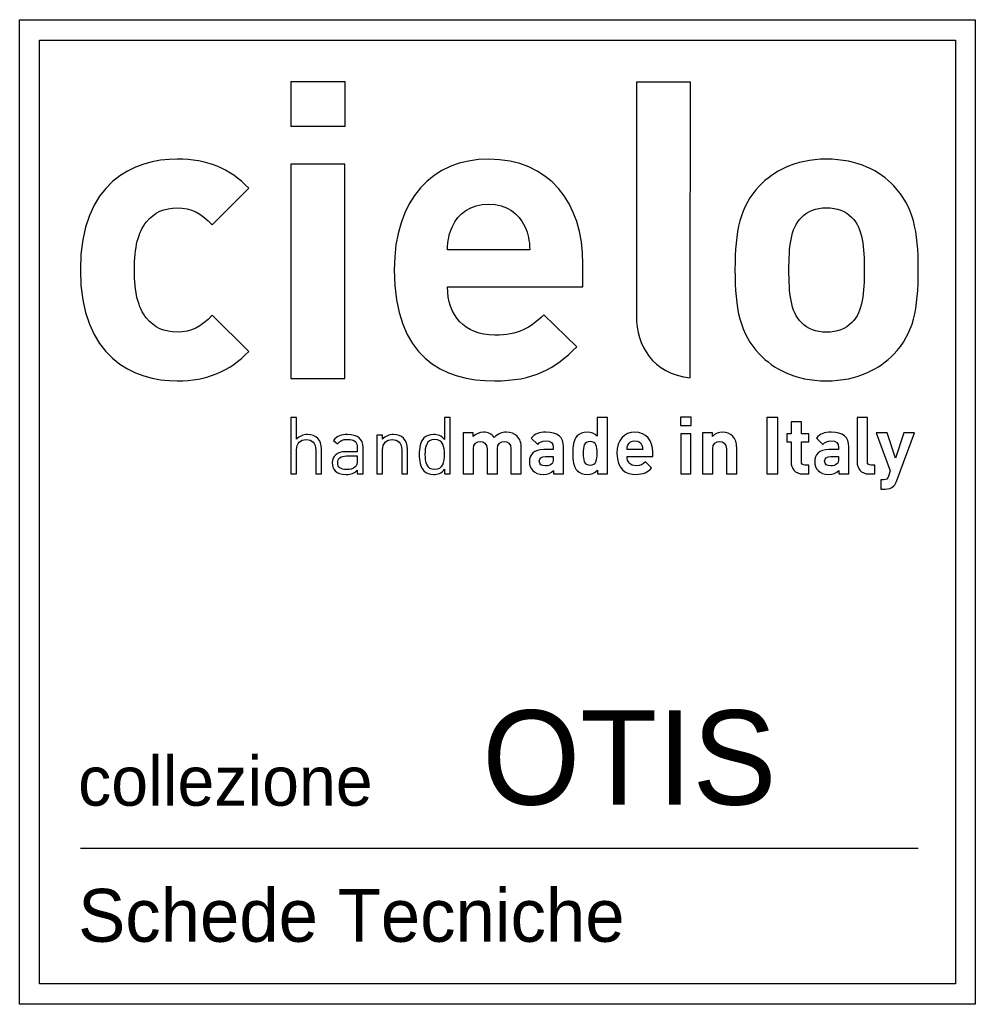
# Model space of a CAD drawing. Header units: millimetres. Extents: x -27314 to -19252, y 740 to 6899.
# Tile 1 of 7: x -27314 to -25833, y 5374 to 6899. Entities that reach past the tile are written whole.
import ezdxf

# ---------------------------------------------------------------- set-up
doc = ezdxf.new("R2010")
doc.units = ezdxf.units.MM
doc.header["$MEASUREMENT"] = 0
doc.layers.add('Attacchi_Scarico', color=2, linetype='Continuous')
doc.layers.add('Quote', color=4, linetype='Continuous')
doc.styles.add('MtXpl_DINOT_152', font='DINOT.shx')
doc.styles.add('MtXpl_DINOT_153', font='DINOT.shx')
doc.styles.add('MtXpl_DINOT_154', font='DINOT.shx')

msp = doc.modelspace()

# ---------------------------------------------------------------- linework, layer by layer
at = {"layer": 'Attacchi_Scarico'}
for p, q in [((-27314.1, 5373.9), (-27314.1, 6899)), ((-27314.1, 6899), (-25833.1, 6899)), ((-25833.1, 6899), (-25833.1, 5373.9)), ((-27283.2, 5405.6), (-27283.2, 6867.3)), ((-27283.2, 6867.3), (-25863.9, 6867.3)), ((-25863.9, 6867.3), (-25863.9, 5405.6)), ((-26809.6, 6802.6), (-26894.1, 6802.6)), ((-26894.1, 6802.6), (-26894.1, 6734.3)), ((-26809.6, 6734.3), (-26809.6, 6802.6)), ((-26894.1, 6734.3), (-26809.6, 6734.3)), ((-26810.3, 6675.1), (-26894, 6675.1)), ((-26894, 6675.1), (-26894, 6343.5)), ((-26810.3, 6343.5), (-26810.3, 6675.1)), ((-26894, 6343.5), (-26810.3, 6343.5)), ((-26273.7, 6283.2), (-26290, 6283.2)), ((-26290, 6283.2), (-26290, 6270.2)), ((-26290, 6270.2), (-26273.7, 6270.2)), ((-26273.7, 6270.2), (-26273.7, 6283.2)), ((-26139.1, 6282.7), (-26156.1, 6282.7)), ((-26156.1, 6282.7), (-26156.1, 6195.4)), ((-26139.1, 6195.4), (-26139.1, 6282.7)), ((-26273.8, 6257.5), (-26289.7, 6257.5)), ((-26289.7, 6257.5), (-26289.7, 6195.4)), ((-26273.8, 6195.4), (-26273.8, 6257.5)), ((-26289.7, 6195.4), (-26273.8, 6195.4)), ((-26156.1, 6195.4), (-26139.1, 6195.4)), ((-27220, 5615.9), (-25921.5, 5615.9)), ((-25863.9, 5405.6), (-27283.2, 5405.6)), ((-25833.1, 5373.9), (-27314.1, 5373.9))]:
    msp.add_line(p, q, dxfattribs=at)
for points in [[(-26274.7, 6802.2), (-26274.7, 6802.2), (-26358.4, 6802.2), (-26358.4, 6802.2)], [(-26358.4, 6802.2), (-26358.4, 6802.2), (-26358.4, 6439.4), (-26358.4, 6439.4)], [(-26274.8, 6344.2), (-26274.8, 6360.1), (-26274.7, 6802.2), (-26274.7, 6802.2)], [(-26441.1, 6520.6), (-26441.1, 6616), (-26493.9, 6683), (-26587.3, 6683)], [(-27015.8, 6581.2), (-27015.8, 6581.2), (-26959.1, 6637.9), (-26959.1, 6637.9)], [(-27117.6, 6585.7), (-27105.3, 6600.5), (-27089.9, 6607.6), (-27069.9, 6607.6)], [(-27069.9, 6607.6), (-27048, 6607.6), (-27033.2, 6599.9), (-27015.8, 6581.2)], [(-26651.1, 6542.5), (-26650.5, 6557.3), (-26649.2, 6566.4), (-26643.4, 6578.6)], [(-26531.3, 6578.6), (-26525.5, 6566.4), (-26524.2, 6557.3), (-26523.6, 6542.5)], [(-26523.6, 6542.5), (-26523.6, 6542.5), (-26651.1, 6542.5), (-26651.1, 6542.5)], [(-26441.1, 6485.2), (-26441.1, 6485.2), (-26441.1, 6520.6), (-26441.1, 6520.6)], [(-26651.1, 6485.2), (-26651.1, 6485.2), (-26441.1, 6485.2), (-26441.1, 6485.2)], [(-26959.1, 6385.3), (-26959.1, 6385.3), (-27015.8, 6441.4), (-27015.8, 6441.4)], [(-26450.8, 6392.4), (-26450.8, 6392.4), (-26501.7, 6442), (-26501.7, 6442)], [(-26358.4, 6439.4), (-26358.4, 6395.2), (-26333.5, 6350.4), (-26274.8, 6344.2)], [(-26885, 6282.7), (-26885, 6282.7), (-26893.9, 6282.7), (-26893.9, 6282.7)], [(-26893.9, 6282.7), (-26893.9, 6282.7), (-26893.9, 6195.4), (-26893.9, 6195.4)], [(-26885, 6249.1), (-26885, 6249.1), (-26885, 6282.7), (-26885, 6282.7)], [(-26646.9, 6282.7), (-26646.9, 6282.7), (-26655.7, 6282.7), (-26655.7, 6282.7)], [(-26655.7, 6282.7), (-26655.7, 6282.7), (-26655.7, 6248.8), (-26655.7, 6248.8)], [(-26646.9, 6195.4), (-26646.9, 6195.4), (-26646.9, 6282.7), (-26646.9, 6282.7)], [(-26403.2, 6282.7), (-26403.2, 6282.7), (-26419.2, 6282.7), (-26419.2, 6282.7)], [(-26419.2, 6282.7), (-26419.2, 6282.7), (-26419.2, 6253.7), (-26419.2, 6253.7)], [(-26403.2, 6195.4), (-26403.2, 6195.4), (-26403.2, 6282.7), (-26403.2, 6282.7)], [(-26102.6, 6276.3), (-26102.6, 6276.3), (-26118.5, 6276.3), (-26118.5, 6276.3)], [(-26118.5, 6276.3), (-26118.5, 6276.3), (-26118.5, 6257.5), (-26118.5, 6257.5)], [(-26102.6, 6257.5), (-26102.6, 6257.5), (-26102.6, 6276.3), (-26102.6, 6276.3)], [(-26000.3, 6282.7), (-26000.3, 6282.7), (-26016.3, 6282.7), (-26016.3, 6282.7)], [(-26016.3, 6282.7), (-26016.3, 6282.7), (-26016.3, 6213.7), (-26016.3, 6213.7)], [(-26000.3, 6214.7), (-26000.3, 6214.7), (-26000.3, 6282.7), (-26000.3, 6282.7)], [(-26751.7, 6255.7), (-26751.7, 6255.7), (-26760.5, 6255.7), (-26760.5, 6255.7)], [(-26760.5, 6255.7), (-26760.5, 6255.7), (-26760.5, 6195.4), (-26760.5, 6195.4)], [(-26751.7, 6249.1), (-26751.7, 6249.1), (-26751.7, 6255.7), (-26751.7, 6255.7)], [(-26611.4, 6259.3), (-26611.4, 6259.3), (-26626.9, 6259.3), (-26626.9, 6259.3)], [(-26626.9, 6259.3), (-26626.9, 6259.3), (-26626.9, 6195.4), (-26626.9, 6195.4)], [(-26611.4, 6253.4), (-26611.4, 6253.4), (-26611.4, 6259.3), (-26611.4, 6259.3)], [(-26536.7, 6236.3), (-26536.7, 6243.2), (-26538.5, 6249.2), (-26543.7, 6254.4)], [(-26240.5, 6259.3), (-26240.5, 6259.3), (-26256, 6259.3), (-26256, 6259.3)], [(-26256, 6259.3), (-26256, 6259.3), (-26256, 6195.4), (-26256, 6195.4)], [(-26240.5, 6253.4), (-26240.5, 6253.4), (-26240.5, 6259.3), (-26240.5, 6259.3)], [(-26202.9, 6236.3), (-26202.9, 6243.2), (-26204.3, 6249.2), (-26209.4, 6254.4)], [(-26118.5, 6257.5), (-26118.5, 6257.5), (-26125.2, 6257.5), (-26125.2, 6257.5)], [(-26125.2, 6257.5), (-26125.2, 6257.5), (-26125.2, 6245.3), (-26125.2, 6245.3)], [(-26091.3, 6257.5), (-26091.3, 6257.5), (-26102.6, 6257.5), (-26102.6, 6257.5)], [(-26091.3, 6245.3), (-26091.3, 6245.3), (-26091.3, 6257.5), (-26091.3, 6257.5)], [(-25969.9, 6259.3), (-25969.9, 6259.3), (-25986.7, 6259.3), (-25986.7, 6259.3)], [(-25986.7, 6259.3), (-25986.7, 6259.3), (-25964.9, 6200), (-25964.9, 6200)], [(-25956.7, 6219.8), (-25956.7, 6219.8), (-25969.9, 6259.3), (-25969.9, 6259.3)], [(-25943.9, 6259.3), (-25943.9, 6259.3), (-25956.7, 6219.8), (-25956.7, 6219.8)], [(-25954.5, 6185.1), (-25954.5, 6185.1), (-25927.2, 6259.3), (-25927.2, 6259.3)], [(-25927.2, 6259.3), (-25927.2, 6259.3), (-25943.9, 6259.3), (-25943.9, 6259.3)], [(-26827.5, 6247.4), (-26827.5, 6247.4), (-26821.4, 6241.9), (-26821.4, 6241.9)], [(-26713.1, 6234.1), (-26713.1, 6241), (-26715, 6246.7), (-26719.3, 6250.8)], [(-26521.4, 6251), (-26521.4, 6251), (-26511.3, 6241), (-26511.3, 6241)], [(-26372.8, 6233.3), (-26372.7, 6236.1), (-26372.5, 6237.9), (-26371.4, 6240.2)], [(-26350, 6240.2), (-26348.9, 6237.9), (-26348.7, 6236.1), (-26348.6, 6233.3)], [(-26125.2, 6245.3), (-26125.2, 6245.3), (-26118.5, 6245.3), (-26118.5, 6245.3)], [(-26118.5, 6245.3), (-26118.5, 6245.3), (-26118.5, 6213.7), (-26118.5, 6213.7)], [(-26102.6, 6214.7), (-26102.6, 6214.7), (-26102.6, 6245.3), (-26102.6, 6245.3)], [(-26102.6, 6245.3), (-26102.6, 6245.3), (-26091.3, 6245.3), (-26091.3, 6245.3)], [(-26079.3, 6251), (-26079.3, 6251), (-26069.2, 6241), (-26069.2, 6241)], [(-26885, 6195.4), (-26885, 6195.4), (-26885, 6232.7), (-26885, 6232.7)], [(-26855.3, 6232.7), (-26855.3, 6232.7), (-26855.3, 6195.4), (-26855.3, 6195.4)], [(-26846.4, 6195.4), (-26846.4, 6195.4), (-26846.4, 6234.2), (-26846.4, 6234.2)], [(-26790.8, 6229.9), (-26790.8, 6229.9), (-26808.8, 6229.9), (-26808.8, 6229.9)], [(-26807.6, 6223.3), (-26807.6, 6223.3), (-26790.8, 6223.3), (-26790.8, 6223.3)], [(-26790.8, 6235.6), (-26790.8, 6235.6), (-26790.8, 6229.9), (-26790.8, 6229.9)], [(-26790.8, 6223.3), (-26790.8, 6223.3), (-26790.8, 6216.8), (-26790.8, 6216.8)], [(-26782, 6195.4), (-26782, 6195.4), (-26782, 6236.4), (-26782, 6236.4)], [(-26751.7, 6195.4), (-26751.7, 6195.4), (-26751.7, 6232.6), (-26751.7, 6232.6)], [(-26721.9, 6232.6), (-26721.9, 6232.6), (-26721.9, 6195.4), (-26721.9, 6195.4)], [(-26713.1, 6195.4), (-26713.1, 6195.4), (-26713.1, 6234.1), (-26713.1, 6234.1)], [(-26611, 6195.4), (-26611, 6195.4), (-26611, 6234.1), (-26611, 6234.1)], [(-26589.8, 6234.1), (-26589.8, 6234.1), (-26589.8, 6195.4), (-26589.8, 6195.4)], [(-26573.8, 6195.4), (-26573.8, 6195.4), (-26573.8, 6234.4), (-26573.8, 6234.4)], [(-26552.7, 6234.1), (-26552.7, 6234.1), (-26552.7, 6195.4), (-26552.7, 6195.4)], [(-26536.7, 6195.4), (-26536.7, 6195.4), (-26536.7, 6236.3), (-26536.7, 6236.3)], [(-26487.2, 6233.3), (-26487.2, 6233.3), (-26502, 6233.3), (-26502, 6233.3)], [(-26487.2, 6236.5), (-26487.2, 6236.5), (-26487.2, 6233.3), (-26487.2, 6233.3)], [(-26471.3, 6195.4), (-26471.3, 6195.4), (-26471.3, 6237.5), (-26471.3, 6237.5)], [(-26348.6, 6233.3), (-26348.6, 6233.3), (-26372.8, 6233.3), (-26372.8, 6233.3)], [(-26332.9, 6222.4), (-26332.9, 6222.4), (-26332.9, 6229.1), (-26332.9, 6229.1)], [(-26240.1, 6195.4), (-26240.1, 6195.4), (-26240.1, 6234.1), (-26240.1, 6234.1)], [(-26218.9, 6234.1), (-26218.9, 6234.1), (-26218.9, 6195.4), (-26218.9, 6195.4)], [(-26202.9, 6195.4), (-26202.9, 6195.4), (-26202.9, 6236.3), (-26202.9, 6236.3)], [(-26045.1, 6233.3), (-26045.1, 6233.3), (-26059.9, 6233.3), (-26059.9, 6233.3)], [(-26045.1, 6236.5), (-26045.1, 6236.5), (-26045.1, 6233.3), (-26045.1, 6233.3)], [(-26029.1, 6195.4), (-26029.1, 6195.4), (-26029.1, 6237.5), (-26029.1, 6237.5)], [(-26790.8, 6216.8), (-26790.8, 6211.7), (-26791.8, 6208.3), (-26793.9, 6206.3)], [(-26499.3, 6222.4), (-26499.3, 6222.4), (-26487.2, 6222.4), (-26487.2, 6222.4)], [(-26487.2, 6219), (-26487.2, 6214.9), (-26487.8, 6212.5), (-26489.6, 6210.9)], [(-26487.2, 6222.4), (-26487.2, 6222.4), (-26487.2, 6219), (-26487.2, 6219)], [(-26372.8, 6222.4), (-26372.8, 6222.4), (-26332.9, 6222.4), (-26332.9, 6222.4)], [(-26334.7, 6204.7), (-26334.7, 6204.7), (-26344.4, 6214.2), (-26344.4, 6214.2)], [(-26118.5, 6213.7), (-26118.5, 6204.6), (-26113, 6195.4), (-26100, 6195.4)], [(-26097, 6208.9), (-26100.8, 6208.9), (-26102.6, 6211), (-26102.6, 6214.7)], [(-26091.3, 6208.9), (-26091.3, 6208.9), (-26097, 6208.9), (-26097, 6208.9)], [(-26091.3, 6195.4), (-26091.3, 6195.4), (-26091.3, 6208.9), (-26091.3, 6208.9)], [(-26057.2, 6222.4), (-26057.2, 6222.4), (-26045.1, 6222.4), (-26045.1, 6222.4)], [(-26045.1, 6219), (-26045.1, 6214.9), (-26045.7, 6212.5), (-26047.5, 6210.9)], [(-26045.1, 6222.4), (-26045.1, 6222.4), (-26045.1, 6219), (-26045.1, 6219)], [(-26016.3, 6213.7), (-26016.3, 6204.6), (-26010.8, 6195.4), (-25997.6, 6195.4)], [(-25994.7, 6208.9), (-25998.7, 6208.9), (-26000.3, 6210.9), (-26000.3, 6214.7)], [(-25988.6, 6208.9), (-25988.6, 6208.9), (-25994.7, 6208.9), (-25994.7, 6208.9)], [(-25988.6, 6195.4), (-25988.6, 6195.4), (-25988.6, 6208.9), (-25988.6, 6208.9)], [(-26855.3, 6195.4), (-26855.3, 6195.4), (-26846.4, 6195.4), (-26846.4, 6195.4)], [(-26790.8, 6201.2), (-26790.8, 6201.2), (-26790.8, 6195.4), (-26790.8, 6195.4)], [(-26790.8, 6195.4), (-26790.8, 6195.4), (-26782, 6195.4), (-26782, 6195.4)], [(-26760.5, 6195.4), (-26760.5, 6195.4), (-26751.7, 6195.4), (-26751.7, 6195.4)], [(-26721.9, 6195.4), (-26721.9, 6195.4), (-26713.1, 6195.4), (-26713.1, 6195.4)], [(-26655.6, 6202.7), (-26655.6, 6202.7), (-26655.6, 6195.4), (-26655.6, 6195.4)], [(-26655.6, 6195.4), (-26655.6, 6195.4), (-26646.9, 6195.4), (-26646.9, 6195.4)], [(-26626.9, 6195.4), (-26626.9, 6195.4), (-26611, 6195.4), (-26611, 6195.4)], [(-26589.8, 6195.4), (-26589.8, 6195.4), (-26573.8, 6195.4), (-26573.8, 6195.4)], [(-26552.7, 6195.4), (-26552.7, 6195.4), (-26536.7, 6195.4), (-26536.7, 6195.4)], [(-26486.8, 6200.9), (-26486.8, 6200.9), (-26486.8, 6195.4), (-26486.8, 6195.4)], [(-26486.8, 6195.4), (-26486.8, 6195.4), (-26471.3, 6195.4), (-26471.3, 6195.4)], [(-26418.8, 6201.5), (-26418.8, 6201.5), (-26418.8, 6195.4), (-26418.8, 6195.4)], [(-26418.8, 6195.4), (-26418.8, 6195.4), (-26403.2, 6195.4), (-26403.2, 6195.4)], [(-26256, 6195.4), (-26256, 6195.4), (-26240.1, 6195.4), (-26240.1, 6195.4)], [(-26218.9, 6195.4), (-26218.9, 6195.4), (-26202.9, 6195.4), (-26202.9, 6195.4)], [(-26100, 6195.4), (-26100, 6195.4), (-26091.3, 6195.4), (-26091.3, 6195.4)], [(-26044.7, 6200.9), (-26044.7, 6200.9), (-26044.7, 6195.4), (-26044.7, 6195.4)], [(-26044.7, 6195.4), (-26044.7, 6195.4), (-26029.1, 6195.4), (-26029.1, 6195.4)], [(-25997.6, 6195.4), (-25997.6, 6195.4), (-25988.6, 6195.4), (-25988.6, 6195.4)], [(-25964.9, 6200), (-25964.9, 6200), (-25967.6, 6192.1), (-25967.6, 6192.1)], [(-25975.6, 6186.4), (-25975.6, 6186.4), (-25979.3, 6186.4), (-25979.3, 6186.4)], [(-25979.3, 6186.4), (-25979.3, 6186.4), (-25979.3, 6172), (-25979.3, 6172)], [(-25967.6, 6192.1), (-25969.2, 6187.5), (-25971, 6186.4), (-25975.6, 6186.4)], [(-25959.3, 6176.9), (-25957.3, 6178.9), (-25955.8, 6181.6), (-25954.5, 6185.1)], [(-25979.3, 6172), (-25979.3, 6172), (-25973, 6172), (-25973, 6172)], [(-25973, 6172), (-25967.7, 6172), (-25963, 6173.2), (-25959.3, 6176.9)]]:
    msp.add_open_spline(points, degree=3, dxfattribs=at)
for points, knots in [([(-26959.1, 6637.9), (-26988.7, 6668.8), (-27023.5, 6683), (-27069.9, 6683), (-27136.9, 6683), (-27220, 6647.5), (-27220, 6511.6), (-27220, 6375.7), (-27136.9, 6339.6), (-27069.9, 6339.6), (-27023.5, 6339.6), (-26988.7, 6354.4), (-26959.1, 6385.3)], [2, 2, 2, 2, 3, 3, 3, 4, 4, 4, 5, 5, 5, 6, 6, 6, 6]), ([(-26587.3, 6683), (-26674.3, 6683), (-26733.6, 6621.1), (-26733.6, 6511.6), (-26733.6, 6375.7), (-26657.6, 6339.6), (-26578.3, 6339.6), (-26517.8, 6339.6), (-26484.9, 6357.6), (-26450.8, 6392.4)], [0, 0, 0, 0, 1, 1, 1, 2, 2, 2, 3, 3, 3, 3]), ([(-25959.5, 6641.7), (-25980.8, 6664.3), (-26014.3, 6683), (-26063.9, 6683), (-26113.5, 6683), (-26146.3, 6663.7), (-26167.6, 6641.7)], [0, 0, 0, 0, 1, 1, 1, 2, 2, 2, 2]), ([(-26167.6, 6641.7), (-26197.9, 6609.5), (-26205.6, 6572.2), (-26205.6, 6511.6), (-26205.6, 6451), (-26197.9, 6413), (-26167.6, 6380.8)], [2, 2, 2, 2, 3, 3, 3, 4, 4, 4, 4]), ([(-25959.5, 6380.8), (-25928.6, 6412.4), (-25921.5, 6451), (-25921.5, 6511.6), (-25921.5, 6572.2), (-25929.2, 6609.5), (-25959.5, 6641.7)], [6, 6, 6, 6, 7, 7, 7, 8, 8, 8, 8]), ([(-26643.4, 6578.6), (-26634.4, 6598.6), (-26615.7, 6613.4), (-26587.3, 6613.4), (-26559, 6613.4), (-26540.3, 6598.6), (-26531.3, 6578.6)], [1, 1, 1, 1, 2, 2, 2, 3, 3, 3, 3]), ([(-26102.5, 6592.8), (-26092.9, 6602.4), (-26080, 6607.6), (-26063.9, 6607.6), (-26047.1, 6607.6), (-26034.2, 6602.4), (-26024.6, 6592.8)], [4, 4, 4, 4, 5, 5, 5, 6, 6, 6, 6]), ([(-26102.5, 6429.8), (-26119.9, 6446.5), (-26121.9, 6476.8), (-26121.9, 6511.6), (-26121.9, 6545.8), (-26119.9, 6576), (-26102.5, 6592.8)], [2, 2, 2, 2, 3, 3, 3, 4, 4, 4, 4]), ([(-26024.6, 6592.8), (-26007.2, 6576), (-26005.3, 6545.8), (-26005.3, 6511.6), (-26005.3, 6476.8), (-26007.2, 6446.5), (-26024.6, 6429.8)], [6, 6, 6, 6, 7, 7, 7, 8, 8, 8, 8]), ([(-27117.6, 6436.9), (-27130.5, 6453), (-27136.2, 6476.2), (-27136.2, 6511.6), (-27136.2, 6547), (-27130.5, 6569.6), (-27117.6, 6585.7)], [9, 9, 9, 9, 10, 10, 10, 11, 11, 11, 11]), ([(-26501.7, 6442), (-26522.9, 6421.4), (-26541, 6410.5), (-26577.7, 6410.5), (-26625.4, 6410.5), (-26651.1, 6441.4), (-26651.1, 6485.2)], [4, 4, 4, 4, 5, 5, 5, 6, 6, 6, 6]), ([(-27015.8, 6441.4), (-27033.2, 6422.7), (-27048, 6415), (-27069.9, 6415), (-27089.9, 6415), (-27105.3, 6422.1), (-27117.6, 6436.9)], [7, 7, 7, 7, 8, 8, 8, 9, 9, 9, 9]), ([(-26024.6, 6429.8), (-26034.2, 6420.1), (-26047.1, 6415), (-26063.9, 6415), (-26080, 6415), (-26092.9, 6420.1), (-26102.5, 6429.8)], [0, 0, 0, 0, 1, 1, 1, 2, 2, 2, 2]), ([(-26167.6, 6380.8), (-26146.3, 6358.9), (-26113.5, 6339.6), (-26063.9, 6339.6), (-26014.3, 6339.6), (-25980.8, 6358.9), (-25959.5, 6380.8)], [4, 4, 4, 4, 5, 5, 5, 6, 6, 6, 6]), ([(-26846.4, 6234.2), (-26846.4, 6247.8), (-26854.4, 6256.5), (-26868.1, 6256.5), (-26875, 6256.5), (-26880.6, 6254), (-26885, 6249.1)], [1, 1, 1, 1, 2, 2, 2, 3, 3, 3, 3]), ([(-26782, 6236.4), (-26782, 6249.4), (-26789.8, 6256.5), (-26806.1, 6256.5), (-26816, 6256.5), (-26822.2, 6254.4), (-26827.5, 6247.4)], [1, 1, 1, 1, 2, 2, 2, 3, 3, 3, 3]), ([(-26719.3, 6250.8), (-26723, 6254.5), (-26728.3, 6256.5), (-26734.8, 6256.5), (-26741.5, 6256.5), (-26747.4, 6254), (-26751.7, 6249.1)], [2, 2, 2, 2, 3, 3, 3, 4, 4, 4, 4]), ([(-26655.7, 6248.8), (-26660.7, 6255), (-26666, 6256.5), (-26672.8, 6256.5), (-26679, 6256.5), (-26684.3, 6254.4), (-26687.5, 6251.2)], [3, 3, 3, 3, 4, 4, 4, 5, 5, 5, 5]), ([(-26578.5, 6252), (-26582.5, 6257.5), (-26588.3, 6260), (-26595.4, 6260), (-26601.3, 6260), (-26607.2, 6257.7), (-26611.4, 6253.4)], [4, 4, 4, 4, 5, 5, 5, 6, 6, 6, 6]), ([(-26543.7, 6254.4), (-26547.2, 6257.9), (-26553, 6260), (-26559.4, 6260), (-26567.3, 6260), (-26573.1, 6257.6), (-26578.5, 6252)], [2, 2, 2, 2, 3, 3, 3, 4, 4, 4, 4]), ([(-26471.3, 6237.5), (-26471.3, 6252.4), (-26480.4, 6260), (-26498.5, 6260), (-26509.1, 6260), (-26515.1, 6257.8), (-26521.4, 6251)], [1, 1, 1, 1, 2, 2, 2, 3, 3, 3, 3]), ([(-26450.2, 6254.3), (-26456.3, 6248), (-26456.8, 6238.1), (-26456.8, 6227.4), (-26456.8, 6216.6), (-26456.3, 6206.7), (-26450.2, 6200.5)], [5, 5, 5, 5, 6, 6, 6, 7, 7, 7, 7]), ([(-26419.2, 6253.7), (-26423.3, 6258.3), (-26428.2, 6260), (-26434.7, 6260), (-26441.1, 6260), (-26446.6, 6257.9), (-26450.2, 6254.3)], [3, 3, 3, 3, 4, 4, 4, 5, 5, 5, 5]), ([(-26332.9, 6229.1), (-26332.9, 6247.3), (-26342.9, 6260), (-26360.7, 6260), (-26377.2, 6260), (-26388.5, 6248.3), (-26388.5, 6227.4), (-26388.5, 6201.6), (-26374.1, 6194.7), (-26359, 6194.7), (-26347.5, 6194.7), (-26341.2, 6198.1), (-26334.7, 6204.7)], [1, 1, 1, 1, 2, 2, 2, 3, 3, 3, 4, 4, 4, 5, 5, 5, 5]), ([(-26209.4, 6254.4), (-26213, 6257.9), (-26218.1, 6260), (-26224.5, 6260), (-26230.4, 6260), (-26236.3, 6257.8), (-26240.5, 6253.4)], [2, 2, 2, 2, 3, 3, 3, 4, 4, 4, 4]), ([(-26029.1, 6237.5), (-26029.1, 6252.4), (-26038.3, 6260), (-26056.4, 6260), (-26067, 6260), (-26073, 6257.8), (-26079.3, 6251)], [1, 1, 1, 1, 2, 2, 2, 3, 3, 3, 3]), ([(-26885, 6232.7), (-26885, 6243.4), (-26879.2, 6248.6), (-26870, 6248.6), (-26860.8, 6248.6), (-26855.3, 6243.4), (-26855.3, 6232.7)], [8, 8, 8, 8, 9, 9, 9, 10, 10, 10, 10]), ([(-26821.4, 6241.9), (-26817.8, 6246.9), (-26813.8, 6248.9), (-26806.2, 6248.9), (-26795.1, 6248.9), (-26790.8, 6244.3), (-26790.8, 6235.6)], [4, 4, 4, 4, 5, 5, 5, 6, 6, 6, 6]), ([(-26751.7, 6232.6), (-26751.7, 6243.1), (-26745.8, 6248.6), (-26736.7, 6248.6), (-26727.7, 6248.6), (-26721.9, 6243.2), (-26721.9, 6232.6)], [9, 9, 9, 9, 10, 10, 10, 11, 11, 11, 11]), ([(-26687.5, 6251.2), (-26693.5, 6245.2), (-26694.8, 6235.3), (-26694.8, 6225.6), (-26694.8, 6215.9), (-26693.5, 6206.1), (-26687.5, 6200)], [5, 5, 5, 5, 6, 6, 6, 7, 7, 7, 7]), ([(-26655.7, 6225.6), (-26655.7, 6213.8), (-26657.7, 6202.6), (-26670.8, 6202.6), (-26684, 6202.6), (-26686, 6213.8), (-26686, 6225.6), (-26686, 6237.4), (-26684, 6248.6), (-26670.8, 6248.6), (-26657.7, 6248.6), (-26655.7, 6237.4), (-26655.7, 6225.6)], [0, 0, 0, 0, 1, 1, 1, 2, 2, 2, 3, 3, 3, 4, 4, 4, 4]), ([(-26611, 6234.1), (-26611, 6242.8), (-26605.4, 6245.7), (-26600.3, 6245.7), (-26595.3, 6245.7), (-26589.8, 6242.8), (-26589.8, 6234.1)], [11, 11, 11, 11, 12, 12, 12, 13, 13, 13, 13]), ([(-26573.8, 6234.4), (-26573.8, 6242.8), (-26568.1, 6245.7), (-26563.2, 6245.7), (-26558.2, 6245.7), (-26552.7, 6242.8), (-26552.7, 6234.1)], [16, 16, 16, 16, 17, 17, 17, 18, 18, 18, 18]), ([(-26511.3, 6241), (-26507.9, 6245), (-26504.8, 6246.6), (-26499.1, 6246.6), (-26490.6, 6246.6), (-26487.2, 6243.5), (-26487.2, 6236.5)], [4, 4, 4, 4, 5, 5, 5, 6, 6, 6, 6]), ([(-26419.2, 6227.4), (-26419.2, 6217.1), (-26420.5, 6209), (-26430.1, 6209), (-26439.6, 6209), (-26440.9, 6217.1), (-26440.9, 6227.4), (-26440.9, 6237.7), (-26439.6, 6245.7), (-26430.1, 6245.7), (-26420.5, 6245.7), (-26419.2, 6237.7), (-26419.2, 6227.4)], [0, 0, 0, 0, 1, 1, 1, 2, 2, 2, 3, 3, 3, 4, 4, 4, 4]), ([(-26371.4, 6240.2), (-26369.6, 6244), (-26366.1, 6246.8), (-26360.7, 6246.8), (-26355.3, 6246.8), (-26351.7, 6244), (-26350, 6240.2)], [2, 2, 2, 2, 3, 3, 3, 4, 4, 4, 4]), ([(-26240.1, 6234.1), (-26240.1, 6242.8), (-26234.4, 6245.7), (-26229.4, 6245.7), (-26224.4, 6245.7), (-26218.9, 6242.8), (-26218.9, 6234.1)], [9, 9, 9, 9, 10, 10, 10, 11, 11, 11, 11]), ([(-26069.2, 6241), (-26065.8, 6245), (-26062.7, 6246.6), (-26057, 6246.6), (-26048.5, 6246.6), (-26045.1, 6243.5), (-26045.1, 6236.5)], [4, 4, 4, 4, 5, 5, 5, 6, 6, 6, 6]), ([(-26808.8, 6229.9), (-26822.3, 6229.9), (-26829.8, 6223.1), (-26829.8, 6212.5), (-26829.8, 6207.7), (-26828.3, 6203.2), (-26825.2, 6200.2)], [8, 8, 8, 8, 9, 9, 9, 10, 10, 10, 10]), ([(-26793.9, 6206.3), (-26797.8, 6202.8), (-26802.2, 6202.3), (-26807.2, 6202.3), (-26816.9, 6202.3), (-26821.2, 6205.6), (-26821.2, 6212.6), (-26821.2, 6219.7), (-26816.7, 6223.3), (-26807.6, 6223.3)], [1, 1, 1, 1, 2, 2, 2, 3, 3, 3, 4, 4, 4, 4]), ([(-26502, 6233.3), (-26517.1, 6233.3), (-26524.1, 6225), (-26524.1, 6214.8), (-26524.1, 6209.2), (-26522.2, 6204), (-26518.8, 6200.5)], [8, 8, 8, 8, 9, 9, 9, 10, 10, 10, 10]), ([(-26059.9, 6233.3), (-26075, 6233.3), (-26082, 6225), (-26082, 6214.8), (-26082, 6209.2), (-26080.1, 6204), (-26076.7, 6200.5)], [8, 8, 8, 8, 9, 9, 9, 10, 10, 10, 10]), ([(-26489.6, 6210.9), (-26492.3, 6208.3), (-26495.2, 6207.8), (-26499.1, 6207.8), (-26505.7, 6207.8), (-26508.8, 6210.6), (-26508.8, 6215.1), (-26508.8, 6219.8), (-26505.7, 6222.4), (-26499.3, 6222.4)], [1, 1, 1, 1, 2, 2, 2, 3, 3, 3, 4, 4, 4, 4]), ([(-26344.4, 6214.2), (-26348.4, 6210.3), (-26351.9, 6208.2), (-26358.9, 6208.2), (-26367.9, 6208.2), (-26372.8, 6214.1), (-26372.8, 6222.4)], [6, 6, 6, 6, 7, 7, 7, 8, 8, 8, 8]), ([(-26047.5, 6210.9), (-26050.2, 6208.3), (-26053, 6207.8), (-26057, 6207.8), (-26063.6, 6207.8), (-26066.6, 6210.6), (-26066.6, 6215.1), (-26066.6, 6219.8), (-26063.6, 6222.4), (-26057.2, 6222.4)], [1, 1, 1, 1, 2, 2, 2, 3, 3, 3, 4, 4, 4, 4]), ([(-26825.2, 6200.2), (-26821.1, 6196.2), (-26816.5, 6194.7), (-26808.2, 6194.7), (-26800.1, 6194.7), (-26795.6, 6196.4), (-26790.8, 6201.2)], [10, 10, 10, 10, 11, 11, 11, 12, 12, 12, 12]), ([(-26687.5, 6200), (-26684.3, 6196.8), (-26679, 6194.7), (-26672.8, 6194.7), (-26665.9, 6194.7), (-26660.6, 6196.3), (-26655.6, 6202.7)], [7, 7, 7, 7, 8, 8, 8, 9, 9, 9, 9]), ([(-26518.8, 6200.5), (-26515.1, 6196.8), (-26509.7, 6194.8), (-26502.5, 6194.8), (-26495.2, 6194.8), (-26491.1, 6196.7), (-26486.8, 6200.9)], [10, 10, 10, 10, 11, 11, 11, 12, 12, 12, 12]), ([(-26450.2, 6200.5), (-26446.6, 6196.8), (-26441, 6194.7), (-26434.6, 6194.7), (-26427.9, 6194.7), (-26423.2, 6196.5), (-26418.8, 6201.5)], [7, 7, 7, 7, 8, 8, 8, 9, 9, 9, 9]), ([(-26076.7, 6200.5), (-26073, 6196.8), (-26067.6, 6194.8), (-26060.4, 6194.8), (-26053, 6194.8), (-26049, 6196.7), (-26044.7, 6200.9)], [10, 10, 10, 10, 11, 11, 11, 12, 12, 12, 12])]:
    msp.add_open_spline(points, degree=3, knots=knots, dxfattribs=at)
at = {"layer": 'Quote'}
msp.add_open_spline([(-26893.9, 6195.4), (-26893.9, 6195.4), (-26885, 6195.4), (-26885, 6195.4)], degree=3, dxfattribs=at)

# ---------------------------------------------------------------- texts
at = {"layer": 'Attacchi_Scarico'}
for s, height, style, p in [('OTIS', 146.19, 'MtXpl_DINOT_154', (-26597.3, 5683.1)), ('collezione', 76.75, 'MtXpl_DINOT_153', (-27223.5, 5681.5)), ('Schede Tecniche', 81.96, 'MtXpl_DINOT_152', (-27223.5, 5470.7))]:
    msp.add_text(s, height=height, dxfattribs=dict(at, style=style)).set_placement(p)

doc.saveas('drawing.dxf')
